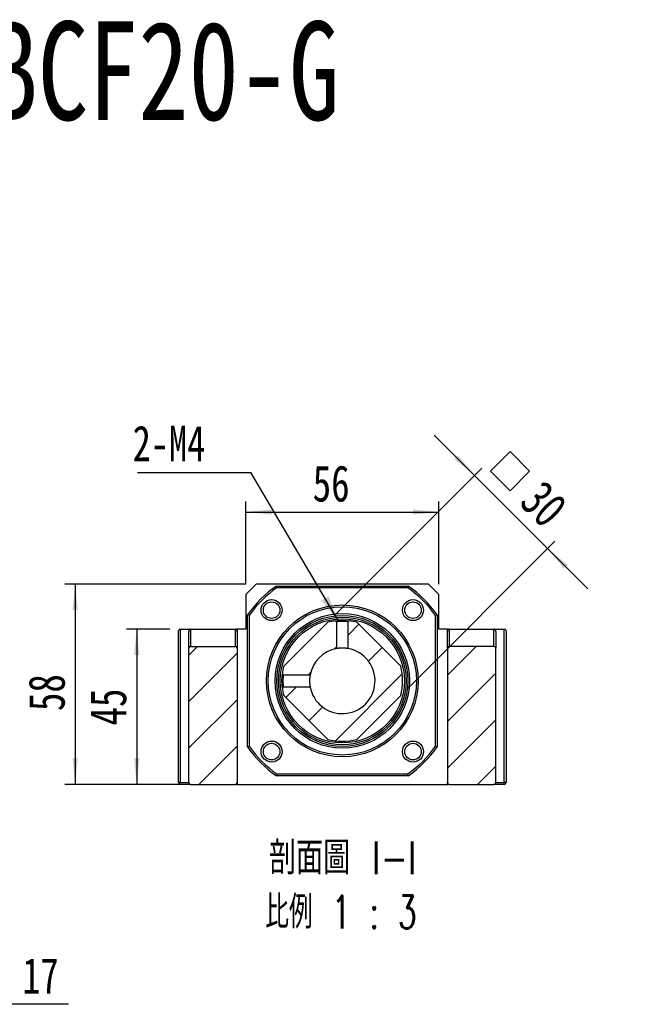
# Model space of a CAD drawing. Header units: millimetres. Extents: x 50 to 284, y 19 to 197.
# Tile 10 of 11: x 129 to 190, y 102 to 197. Entities that reach past the tile are written whole.
import ezdxf

# ---------------------------------------------------------------- set-up
doc = ezdxf.new("R2010")
doc.units = ezdxf.units.MM
doc.layers.add('FORMAT', color=7, linetype='Continuous')
doc.styles.add('SLDTEXTSTYLE0', font='TXT', dxfattribs={"width": 0.75})
doc.styles.add('SLDTEXTSTYLE1', font='TXT', dxfattribs={"width": 0.75, "bigfont": 'bigfont'})
doc.styles.add('SLDTEXTSTYLE3', font='TXT', dxfattribs={"width": 0.666667})
doc.styles.add('SLDTEXTSTYLE4', font='TXT', dxfattribs={"width": 0.65625, "bigfont": 'bigfont'})
doc.dimstyles.new('SLDDIMSTYLE2', dxfattribs={"dimtxt": 3.5, "dimasz": 2.5, "dimexe": 0, "dimexo": 0.0625, "dimgap": 0.875, "dimtad": 1, "dimlfac": 3, "dimrnd": 1e-09, "dimzin": 12, "dimdsep": 46, "dimtxsty": 'SLDTEXTSTYLE0', "dimsah": 1, "dimcen": 0.09, "dimadec": 0, "dimazin": 3, "dimtfac": 1, "dimtofl": 0, "dimtmove": 0, "dimatfit": 3, "dimfxl": 1, "dimfrac": 2, "dimtolj": 1, "dimtzin": 12, "dimarcsym": 0})
doc.dimstyles.new('SLDDIMSTYLE3', dxfattribs={"dimtxt": 3.5, "dimasz": 2.5, "dimexe": 0, "dimexo": 0.0625, "dimgap": 0.875, "dimtad": 1, "dimlfac": 3, "dimrnd": 1e-09, "dimzin": 12, "dimdsep": 46, "dimtxsty": 'SLDTEXTSTYLE0', "dimsah": 1, "dimcen": 0.09, "dimadec": 0, "dimazin": 3, "dimtfac": 1, "dimtmove": 0, "dimatfit": 0, "dimfxl": 1, "dimfrac": 2, "dimtolj": 1, "dimtzin": 12, "dimarcsym": 0})
doc.dimstyles.new('SLDDIMSTYLE4', dxfattribs={"dimtxt": 0.18, "dimasz": 2.5, "dimexe": 0, "dimexo": 0.0625, "dimgap": 0, "dimtad": 0, "dimtih": 1, "dimtoh": 1, "dimdec": 0, "dimrnd": 1e-09, "dimzin": 0, "dimdsep": 46, "dimtxsty": 'Standard', "dimsah": 1, "dimcen": 0.09, "dimadec": 0, "dimazin": 0, "dimtfac": 2.5, "dimtdec": 0, "dimtofl": 0, "dimtmove": 0, "dimatfit": 3, "dimfxl": 1, "dimfrac": 2, "dimtolj": 1, "dimtzin": 0, "dimarcsym": 0})

# ---------------------------------------------------------------- blocks, each defined once
blk = doc.blocks.new('SW_SYMBOL_HOLE_DIAM')
at = {"layer": 'FORMAT', "color": 0}
blk.add_line((300, 0), (700, 1000), dxfattribs=at)
blk.add_circle((500, 500), 350, dxfattribs=at)
blk = doc.blocks.new('SW_SYMBOL_HOLE_SPOT')
at = {"layer": 'FORMAT', "color": 0}
for p, q in [((0, 875), (0, 75)), ((1600, 75), (1600, 875)), ((0, 75), (1600, 75))]:
    blk.add_line(p, q, dxfattribs=at)
blk = doc.blocks.new('SW_NOTE_0')
at = {"layer": 'FORMAT', "color": 0}
blk.add_line((45.484, 0), (0, 0), dxfattribs=at)
at = {"layer": 'FORMAT', "color": 0, "xscale": 0.0043935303, "yscale": 0.0043935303, "zscale": 0.0043935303}
for name, p in [('SW_SYMBOL_HOLE_DIAM', (5.822, 0.52)), ('SW_SYMBOL_HOLE_DIAM', (35.827, 0.52)), ('SW_SYMBOL_HOLE_SPOT', (26.536, 0.52))]:
    blk.add_blockref(name, p, dxfattribs=at)
at = {"layer": 'FORMAT', "color": 0, "attachment_point": 1}
for s, insert, char_height, style in [('11\\M+18AD1\\M+190FA', (11.013, 4.477), 3.43958, 'SLDTEXTSTYLE1'), ('4 -', (0.49, 4.477), 3.4396, 'SLDTEXTSTYLE3'), ('17', (41.019, 4.477), 3.4396, 'SLDTEXTSTYLE0')]:
    blk.add_mtext(s, dxfattribs=dict(at, insert=insert, char_height=char_height, style=style))
blk = doc.blocks.new('_D_7')
at = {"layer": 'FORMAT', "color": 7}
for p, q in [((143.22, 138.577), (139.006, 138.577)), ((140.006, 138.577), (140.006, 123.577)), ((144.22, 123.577), (139.006, 123.577))]:
    blk.add_line(p, q, dxfattribs=at)
for points in [[(140.006, 138.577), (139.756, 136.077), (140.256, 136.077)], [(140.006, 123.577), (140.256, 126.077), (139.756, 126.077)]]:
    blk.add_solid(points, dxfattribs=at)
at = {"layer": 'FORMAT', "color": 7, "insert": (135.495, 129.257), "char_height": 3.5, "attachment_point": 1, "rotation": 90, "style": 'SLDTEXTSTYLE0'}
blk.add_mtext('45', dxfattribs=at)
blk = doc.blocks.new('_D_8')
at = {"layer": 'FORMAT', "color": 7}
for p, q in [((150.553, 142.91), (133.053, 142.91)), ((134.053, 142.91), (134.053, 123.577)), ((144.22, 123.577), (133.053, 123.577))]:
    blk.add_line(p, q, dxfattribs=at)
for points in [[(134.053, 142.91), (133.803, 140.41), (134.303, 140.41)], [(134.053, 123.577), (134.303, 126.077), (133.803, 126.077)]]:
    blk.add_solid(points, dxfattribs=at)
at = {"layer": 'FORMAT', "color": 7, "insert": (129.542, 130.657), "char_height": 3.5, "attachment_point": 1, "rotation": 90, "style": 'SLDTEXTSTYLE0'}
blk.add_mtext('58', dxfattribs=at)
blk = doc.blocks.new('_D_9')
at = {"layer": 'FORMAT', "color": 7}
for p, q in [((150.553, 142.91), (150.553, 150.896)), ((169.22, 142.91), (169.22, 150.896)), ((150.553, 149.896), (169.22, 149.896))]:
    blk.add_line(p, q, dxfattribs=at)
for points in [[(150.553, 149.896), (153.053, 149.646), (153.053, 150.146)], [(169.22, 149.896), (166.72, 150.146), (166.72, 149.646)]]:
    blk.add_solid(points, dxfattribs=at)
at = {"layer": 'FORMAT', "color": 7, "insert": (157.022, 154.408), "char_height": 3.5, "attachment_point": 1, "style": 'SLDTEXTSTYLE0'}
blk.add_mtext('56', dxfattribs=at)
blk = doc.blocks.new('SW_SYMBOL_MOD_BOX')
at = {"layer": 'FORMAT', "color": 0}
for p, q in [((200, 200), (200, 800)), ((200, 800), (800, 800)), ((800, 800), (800, 200)), ((200, 200), (800, 200))]:
    blk.add_line(p, q, dxfattribs=at)
blk = doc.blocks.new('_D_10')
at = {"layer": 'FORMAT', "color": 7}
for p, q in [((172.667, 153.428), (168.778, 157.317)), ((159.183, 139.944), (173.374, 154.135)), ((172.667, 153.428), (179.738, 146.357)), ((166.254, 132.873), (180.445, 147.064)), ((179.738, 146.357), (183.627, 142.468))]:
    blk.add_line(p, q, dxfattribs=at)
for points in [[(172.667, 153.428), (171.076, 155.372), (170.722, 155.019)], [(179.738, 146.357), (181.329, 144.412), (181.682, 144.766)]]:
    blk.add_solid(points, dxfattribs=at)
at = {"layer": 'FORMAT', "color": 7, "xscale": 0.0044707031, "yscale": 0.0044707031, "zscale": 0.0044707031, "rotation": 315}
blk.add_blockref('SW_SYMBOL_MOD_BOX', (172.945, 153.836), dxfattribs=at)
at = {"layer": 'FORMAT', "color": 7, "insert": (179.366, 153.185), "char_height": 3.5, "attachment_point": 1, "rotation": 315, "style": 'SLDTEXTSTYLE0'}
blk.add_mtext('30', dxfattribs=at)
blk = doc.blocks.new('SW_NOTE_2')
at = {"layer": 'FORMAT', "color": 0, "char_height": 3.175, "attachment_point": 2}
for s, insert, style in [('\\M+19655\\M+196CA\\M+19AA4 I-I', (8.632, 4.093), 'SLDTEXTSTYLE1'), ('\\M+194E4\\M+197E1 1 : 3', (8.457, -1.141), 'SLDTEXTSTYLE4')]:
    blk.add_mtext(s, dxfattribs=dict(at, insert=insert, style=style))
blk = doc.blocks.new('SW_NOTE_3')
at = {"layer": 'FORMAT', "color": 0}
blk.add_line((-10.95, 0), (0, 0), dxfattribs=at)
at = {"layer": 'FORMAT', "color": 0, "insert": (-11.412, 4.521), "char_height": 3.4396, "attachment_point": 1, "style": 'SLDTEXTSTYLE0'}
blk.add_mtext('2-M4', dxfattribs=at)

msp = doc.modelspace()

# ---------------------------------------------------------------- hatches: boundary and pattern name
at = {"layer": 'FORMAT', "linetype": 'Continuous', "lineweight": 18}
h = msp.add_hatch(dxfattribs=at)
h.set_pattern_fill('ANSI31', color=256, style=0)
edge = h.paths.add_edge_path(flags=0)
edge.add_arc((159.8866, 133.5767), 5.8333, 186.467847, 193.997281)
edge.add_line((154.2265, 132.1658), (158.4757, 127.9166))
edge.add_arc((159.8866, 133.5767), 5.8333, 256.002719, 283.997281)
edge.add_line((161.2976, 127.9166), (165.5468, 132.1658))
edge.add_arc((159.8866, 133.5767), 5.8333, 346.002719, 373.997281)
edge.add_line((165.5468, 134.9876), (161.2976, 139.2368))
edge.add_arc((159.8866, 133.5767), 5.8333, 76.002719, 83.532142)
edge.add_spline(control_points=[(160.5437, 139.3729), (160.5361, 139.3653), (160.5284, 139.3576), (160.5208, 139.35), (160.5132, 139.3423), (160.5055, 139.3347), (160.4979, 139.3271), (160.483, 139.3122), (160.4681, 139.2973), (160.4533, 139.2824)], knot_values=[0, 0, 0, 0, 0.0000972, 0.0000972, 0.0000972, 0.0001945, 0.0001945, 0.0001945, 0.0003838, 0.0003838, 0.0003838, 0.0003838], weights=[1, 1, 1, 1, 1, 1, 1, 1, 1, 1], degree=3, periodic=0)
edge.add_line((160.4533, 139.2824), (160.4533, 136.6923))
edge.add_arc((159.8866, 133.5767), 3.1667, -169.692103, 79.692103, ccw=False)
edge.add_line((156.7711, 133.0101), (154.1809, 133.0101))
edge.add_spline(control_points=[(154.1809, 133.0101), (154.1732, 133.0024), (154.1656, 132.9948), (154.158, 132.9871), (154.1503, 132.9795), (154.1427, 132.9719), (154.135, 132.9642), (154.1202, 132.9493), (154.1053, 132.9345), (154.0904, 132.9196)], knot_values=[0, 0, 0, 0, 0.0000972, 0.0000972, 0.0000972, 0.0001945, 0.0001945, 0.0001945, 0.0003838, 0.0003838, 0.0003838, 0.0003838], weights=[1, 1, 1, 1, 1, 1, 1, 1, 1, 1], degree=3, periodic=0)
h = msp.add_hatch(dxfattribs=at)
h.set_pattern_fill('ANSI31', color=256, style=0)
edge = h.paths.add_edge_path(flags=0)
edge.add_arc((159.8866, 133.5767), 5.8333, 166.002719, 173.5321)
edge.add_spline(control_points=[(154.0904, 134.2338), (154.0981, 134.2262), (154.1057, 134.2185), (154.1133, 134.2109), (154.121, 134.2032), (154.1286, 134.1956), (154.1363, 134.188), (154.1511, 134.1731), (154.166, 134.1582), (154.1809, 134.1433)], knot_values=[0, 0, 0, 0, 0.0000972, 0.0000972, 0.0000972, 0.0001945, 0.0001945, 0.0001945, 0.0003838, 0.0003838, 0.0003838, 0.0003838], weights=[1, 1, 1, 1, 1, 1, 1, 1, 1, 1], degree=3, periodic=0)
edge.add_line((154.1809, 134.1433), (156.7711, 134.1433))
edge.add_arc((159.8866, 133.5767), 3.1667, 100.307897, 169.692103, ccw=False)
edge.add_line((159.32, 136.6923), (159.32, 139.2824))
edge.add_spline(control_points=[(159.32, 139.2824), (159.3124, 139.2901), (159.3047, 139.2977), (159.2971, 139.3054), (159.2894, 139.313), (159.2818, 139.3206), (159.2742, 139.3283), (159.2593, 139.3432), (159.2444, 139.358), (159.2295, 139.3729)], knot_values=[0, 0, 0, 0, 0.0000972, 0.0000972, 0.0000972, 0.0001945, 0.0001945, 0.0001945, 0.0003838, 0.0003838, 0.0003838, 0.0003838], weights=[1, 1, 1, 1, 1, 1, 1, 1, 1, 1], degree=3, periodic=0)
edge.add_arc((159.8866, 133.5767), 5.8333, 96.467803, 103.997281)
edge.add_line((158.4757, 139.2368), (154.2265, 134.9876))
h = msp.add_hatch(dxfattribs=at)
h.set_pattern_fill('ANSI31', color=256, style=0)
edge = h.paths.add_edge_path(flags=0)
edge.add_line((149.72, 123.7434), (149.72, 136.7434))
edge.add_arc((149.5533, 136.7434), 0.1667, 0, 90)
edge.add_line((149.5533, 136.91), (145.22, 136.91))
edge.add_arc((145.22, 136.7434), 0.1667, 90, 180)
edge.add_line((145.0533, 136.7434), (145.0533, 123.7434))
edge.add_arc((145.22, 123.7434), 0.1667, 180, 270)
edge.add_line((145.22, 123.5767), (149.5533, 123.5767))
edge.add_arc((149.5533, 123.7434), 0.1667, 270, 360)
h = msp.add_hatch(dxfattribs=at)
h.set_pattern_fill('ANSI31', color=256, style=0)
edge = h.paths.add_edge_path(flags=0)
edge.add_line((174.5533, 136.91), (170.22, 136.91))
edge.add_arc((170.22, 136.7434), 0.1667, 90, 180)
edge.add_line((170.0533, 136.7434), (170.0533, 123.7434))
edge.add_arc((170.22, 123.7434), 0.1667, 180, 270)
edge.add_line((170.22, 123.5767), (174.5533, 123.5767))
edge.add_arc((174.5533, 123.7434), 0.1667, 270, 360)
edge.add_line((174.72, 123.7434), (174.72, 136.7434))
edge.add_arc((174.5533, 136.7434), 0.1667, 0, 90)

# ---------------------------------------------------------------- linework, layer by layer
at = {"color": 7, "linetype": 'Continuous', "lineweight": 25}
for p, q in [((151.5533, 142.91), (150.5533, 141.91)), ((168.22, 142.91), (151.5533, 142.91)), ((153.5096, 142.7434), (166.2637, 142.7434)), ((169.22, 141.91), (168.22, 142.91)), ((150.5533, 141.91), (150.5533, 138.5767)), ((166.2112, 142.5767), (153.5621, 142.5767)), ((169.22, 138.5767), (169.22, 141.91)), ((150.72, 127.1997), (150.72, 139.9537)), ((150.8866, 139.9013), (150.8866, 127.2521)), ((168.8866, 127.2521), (168.8866, 139.9013)), ((169.0533, 139.9537), (169.0533, 127.1997)), ((158.4757, 139.2368), (154.2265, 134.9876)), ((159.32, 139.2824), (159.32, 136.6923)), ((160.4533, 136.6923), (160.4533, 139.2824)), ((165.5468, 134.9876), (161.2976, 139.2368)), ((144.0533, 123.7434), (144.0533, 138.41)), ((144.22, 138.5767), (145.22, 138.5767)), ((144.22, 138.5767), (144.22, 123.7434)), ((145.0533, 136.7434), (145.0533, 138.341)), ((145.22, 138.5767), (145.22, 136.91)), ((145.22, 138.5767), (149.5533, 138.5767)), ((149.5533, 136.91), (149.5533, 138.5767)), ((149.5533, 138.5767), (149.72, 138.5767)), ((149.72, 138.5767), (149.72, 138.341)), ((150.5533, 138.5767), (149.72, 138.5767)), ((149.72, 138.341), (149.72, 136.7434)), ((170.0533, 138.5767), (169.22, 138.5767)), ((170.0533, 138.5767), (170.22, 138.5767)), ((170.0533, 138.341), (170.0533, 138.5767)), ((170.0533, 136.7434), (170.0533, 138.341)), ((170.22, 138.5767), (170.22, 136.91)), ((170.22, 138.5767), (174.5533, 138.5767)), ((174.5533, 136.91), (174.5533, 138.5767)), ((174.5533, 138.5767), (175.5533, 138.5767)), ((174.72, 138.341), (174.72, 136.7434)), ((175.5533, 123.7434), (175.5533, 138.5767)), ((175.72, 138.41), (175.72, 123.7434)), ((145.0533, 123.7434), (145.0533, 136.7434)), ((145.22, 136.91), (149.5533, 136.91)), ((149.72, 136.7434), (149.72, 123.7434)), ((170.0533, 136.7434), (170.0533, 123.7434)), ((174.5533, 136.91), (170.22, 136.91)), ((174.72, 123.7434), (174.72, 136.7434)), ((156.7711, 134.1433), (154.1809, 134.1433)), ((154.1809, 133.0101), (156.7711, 133.0101)), ((154.2265, 132.1658), (158.4757, 127.9166)), ((161.2976, 127.9166), (165.5468, 132.1658)), ((144.22, 123.7434), (144.0533, 123.7434)), ((144.22, 123.5767), (144.22, 123.7434)), ((144.22, 123.7434), (145.0533, 123.7434)), ((149.72, 123.7434), (149.72, 123.5767)), ((166.2637, 124.41), (153.5096, 124.41)), ((153.5621, 124.5767), (166.2112, 124.5767)), ((170.0533, 123.5767), (170.0533, 123.7434)), ((174.72, 123.7434), (175.5533, 123.7434)), ((175.5533, 123.5767), (175.5533, 123.7434)), ((175.72, 123.7434), (175.5533, 123.7434)), ((145.22, 123.5767), (144.22, 123.5767)), ((145.22, 123.5767), (149.5533, 123.5767)), ((149.72, 123.5767), (149.5533, 123.5767)), ((149.72, 123.5767), (170.0533, 123.5767)), ((170.22, 123.5767), (170.0533, 123.5767)), ((170.22, 123.5767), (174.5533, 123.5767)), ((175.5533, 123.5767), (174.5533, 123.5767))]:
    msp.add_line(p, q, dxfattribs=at)
at = {"color": 7, "linetype": 'Continuous', "lineweight": 25, "flags": 128}
for points in [[(159.32, 139.2824), (159.2971, 139.3054), (159.2742, 139.3283), (159.2295, 139.3729)], [(160.5437, 139.3729), (160.5208, 139.35), (160.4979, 139.3271), (160.4533, 139.2824)], [(154.0904, 134.2338), (154.1133, 134.2109), (154.1363, 134.188), (154.1809, 134.1433)], [(154.1809, 133.0101), (154.158, 132.9871), (154.135, 132.9642), (154.0904, 132.9196)]]:
    msp.add_lwpolyline(points, dxfattribs=at)
at = {"color": 7, "linetype": 'Continuous', "lineweight": 25}
for centre, radius in [((153.0513, 140.4121), 1.0167), ((153.0513, 140.4121), 0.8), ((159.8866, 133.5767), 7.3333), ((166.722, 140.4121), 1.0167), ((166.722, 140.4121), 0.8), ((159.8866, 133.5767), 7.1667), ((159.8866, 133.5767), 6.5), ((159.8866, 133.5767), 6.3333), ((159.8866, 133.5767), 6.1667), ((159.8866, 133.5767), 6), ((153.0513, 126.7413), 1.0167), ((153.0513, 126.7413), 0.8), ((166.722, 126.7413), 1.0167), ((166.722, 126.7413), 0.8)]:
    msp.add_circle(centre, radius, dxfattribs=at)
for centre, radius, start, end in [((159.8866, 133.5767), 11.1667, 124.82546, 145.17454), ((159.8866, 133.5767), 11.1667, 34.82546, 55.17454), ((159.8866, 133.5767), 11, 125.096801, 144.903199), ((159.8866, 133.5767), 11, 35.096801, 54.903199), ((159.8866, 133.5767), 5.8333, 96.467803, 103.997281), ((159.8866, 133.5767), 5.8333, 76.002719, 83.532142), ((144.22, 138.41), 0.1667, 90, 180), ((175.5533, 138.41), 0.1667, 0, 90), ((145.22, 136.7434), 0.1667, 90, 180), ((149.5533, 136.7434), 0.1667, 0, 90), ((159.8866, 133.5767), 3.1667, 100.307897, 169.692103), ((159.8866, 133.5767), 3.1667, 190.307897, 79.692103), ((170.22, 136.7434), 0.1667, 90, 180), ((174.5533, 136.7434), 0.1667, 0, 90), ((159.8866, 133.5767), 5.8333, 166.002719, 173.5321), ((159.8866, 133.5767), 5.8333, 346.002719, 13.997281), ((159.8866, 133.5767), 5.8333, 186.467847, 193.997281), ((159.8866, 133.5767), 5.8333, 256.002719, 283.997281), ((159.8866, 133.5767), 11.1667, 214.82546, 235.17454), ((159.8866, 133.5767), 11, 215.096801, 234.903199), ((159.8866, 133.5767), 11, 305.096801, 324.903199), ((159.8866, 133.5767), 11.1667, 304.82546, 325.17454), ((144.22, 123.7434), 0.1667, 180, 270), ((145.22, 123.7434), 0.1667, 180, 270), ((149.5533, 123.7434), 0.1667, 270, 0), ((170.22, 123.7434), 0.1667, 180, 270), ((174.5533, 123.7434), 0.1667, 270, 0), ((175.5533, 123.7434), 0.1667, 270, 0)]:
    msp.add_arc(centre, radius, start, end, dxfattribs=at)
for centre, start_param, end_param in [((145.22, 138.341), 3.1415927, 4.712389), ((149.5533, 138.341), 1.5707963, 3.1415927), ((170.22, 138.341), 3.1415927, 4.712389), ((174.5533, 138.341), 1.5707963, 3.1415927)]:
    msp.add_ellipse(centre, major_axis=(0, -0.2357), ratio=0.7071068, start_param=start_param, end_param=end_param, dxfattribs=at)
for points in [[(153.5096, 142.7434), (153.527, 142.6878), (153.5445, 142.6322), (153.5621, 142.5767)], [(166.2637, 142.7434), (166.2462, 142.6878), (166.2287, 142.6322), (166.2112, 142.5767)], [(150.8866, 139.9013), (150.8311, 139.9188), (150.7755, 139.9363), (150.72, 139.9537)], [(169.0533, 139.9537), (168.9977, 139.9363), (168.9422, 139.9188), (168.8866, 139.9013)], [(150.72, 127.1997), (150.7755, 127.2171), (150.8311, 127.2346), (150.8866, 127.2521)], [(169.0533, 127.1997), (168.9977, 127.2171), (168.9422, 127.2346), (168.8866, 127.2521)], [(153.5096, 124.41), (153.527, 124.4656), (153.5445, 124.5212), (153.5621, 124.5767)], [(166.2637, 124.41), (166.2462, 124.4656), (166.2287, 124.5212), (166.2112, 124.5767)]]:
    msp.add_open_spline(points, degree=3, dxfattribs=at)
for points, knots in [([(159.2413, 139.3742), (159.2416, 139.3743), (159.2458, 139.3747), (159.2924, 139.3798), (159.4088, 139.3914), (159.63, 139.4061), (159.887, 139.412), (160.1451, 139.4061), (160.3665, 139.3912), (160.4527, 139.3825), (160.4958, 139.3781)], [0, 0, 0, 0, 0.0045426, 0.0812155, 0.2331801, 0.3863775, 0.5403717, 0.6940552, 0.8474279, 1, 1, 1, 1]), ([(160.4533, 139.2824), (160.4533, 139.2824), (160.4537, 139.2824), (160.4278, 139.2866), (160.3145, 139.2991), (160.1596, 139.311), (160.0191, 139.3172), (159.8636, 139.3202), (159.6736, 139.3148), (159.4945, 139.3024), (159.381, 139.2904), (159.3299, 139.2842), (159.3197, 139.2824), (159.32, 139.2824), (159.32, 139.2824)], [0, 0, 0, 0, 0.0031179, 0.1116205, 0.2510157, 0.3476148, 0.4304953, 0.4996544, 0.6086447, 0.7480212, 0.8447646, 0.9276464, 0.9966632, 1, 1, 1, 1]), ([(160.5213, 139.3753), (160.5324, 139.3741), (160.5441, 139.3729), (160.5437, 139.3729), (160.5437, 139.3729)], [0, 0, 0, 0, 0.9553522, 1, 1, 1, 1]), ([(160.4533, 136.6923), (160.4536, 136.6922), (160.4503, 136.6928), (160.4363, 136.6953), (160.4258, 136.6972), (160.3977, 136.7019), (160.38, 136.7048), (160.3392, 136.7109), (160.3157, 136.7143), (160.2628, 136.7211), (160.2342, 136.7244), (160.1727, 136.7306), (160.1393, 136.7335), (160.0704, 136.7382), (160.0349, 136.7401), (159.9616, 136.7427), (159.9238, 136.7434), (159.812, 136.7434), (159.7368, 136.7406), (159.6339, 136.7335), (159.6007, 136.7306), (159.5387, 136.7243), (159.5102, 136.721), (159.4578, 136.7143), (159.4339, 136.7109), (159.393, 136.7047), (159.3757, 136.7019), (159.3334, 136.6948), (159.3192, 136.6921), (159.32, 136.6923)], [0, 0, 0, 0, 0.0625, 0.0625, 0.125, 0.125, 0.1875, 0.1875, 0.25, 0.25, 0.3125, 0.3125, 0.375, 0.375, 0.4375, 0.4375, 0.5, 0.5, 0.625, 0.625, 0.6875, 0.6875, 0.75, 0.75, 0.8125, 0.8125, 0.875, 0.875, 1, 1, 1, 1]), ([(154.0891, 132.9315), (154.0891, 132.9317), (154.0886, 132.9361), (154.0835, 132.9827), (154.0719, 133.0999), (154.0573, 133.3183), (154.0513, 133.577), (154.0573, 133.8346), (154.0721, 134.0564), (154.0808, 134.1426), (154.0852, 134.1856)], [0, 0, 0, 0, 0.00472994, 0.08144661, 0.23348323, 0.38673418, 0.54042042, 0.69434539, 0.84759923, 1, 1, 1, 1]), ([(154.088, 134.2114), (154.0892, 134.2225), (154.0905, 134.2341), (154.0904, 134.2338), (154.0904, 134.2338)], [0, 0, 0, 0, 0.9536107, 1, 1, 1, 1]), ([(154.1809, 134.1433), (154.1809, 134.1433), (154.181, 134.1438), (154.1767, 134.1178), (154.1642, 134.0045), (154.1523, 133.8493), (154.1461, 133.7088), (154.1439, 133.5983), (154.1447, 133.5158), (154.1463, 133.4516), (154.1488, 133.3832), (154.1524, 133.3123), (154.157, 133.2413), (154.1626, 133.1745), (154.1681, 133.1176), (154.1728, 133.0729), (154.1751, 133.0529), (154.1763, 133.0432)], [0, 0, 0, 0, 0.0036183, 0.1255575, 0.2822932, 0.3909149, 0.4841607, 0.5620279, 0.5990578, 0.6399421, 0.684687, 0.7332969, 0.7857748, 0.8421226, 0.8986836, 0.9513087, 1, 1, 1, 1]), ([(156.7711, 134.1433), (156.7711, 134.1437), (156.7705, 134.1403), (156.768, 134.1264), (156.7662, 134.1159), (156.7614, 134.0877), (156.7586, 134.0701), (156.7524, 134.0292), (156.749, 134.0058), (156.7423, 133.9529), (156.7389, 133.9243), (156.7328, 133.8627), (156.7299, 133.8294), (156.7251, 133.7605), (156.7232, 133.7249), (156.7206, 133.6517), (156.72, 133.6138), (156.72, 133.502), (156.7228, 133.4269), (156.7299, 133.324), (156.7327, 133.2907), (156.739, 133.2288), (156.7423, 133.2002), (156.749, 133.1479), (156.7524, 133.124), (156.7586, 133.0831), (156.7614, 133.0658), (156.7685, 133.0235), (156.7712, 133.0093), (156.7711, 133.0101)], [0, 0, 0, 0, 0.0625, 0.0625, 0.125, 0.125, 0.1875, 0.1875, 0.25, 0.25, 0.3125, 0.3125, 0.375, 0.375, 0.4375, 0.4375, 0.5, 0.5, 0.625, 0.625, 0.6875, 0.6875, 0.75, 0.75, 0.8125, 0.8125, 0.875, 0.875, 1, 1, 1, 1]), ([(154.1784, 133.0277), (154.1797, 133.019), (154.1809, 133.0097), (154.1809, 133.01), (154.1809, 133.0101)], [0, 0, 0, 0, 0.9438606, 1, 1, 1, 1])]:
    msp.add_open_spline(points, degree=3, knots=knots, dxfattribs=at)

# ---------------------------------------------------------------- block references
at = {"layer": 'FORMAT', "color": 7}
for name, p in [('SW_NOTE_3', (151.0278, 153.7259)), ('SW_NOTE_0', (87.9271, 102.3193))]:
    msp.add_blockref(name, p, dxfattribs=at)
at = {"layer": 'FORMAT'}
msp.add_blockref('SW_NOTE_2', (151.2906, 113.9625), dxfattribs=at)

# ---------------------------------------------------------------- texts
at = {"layer": 'FORMAT', "color": 7, "insert": (120.7244, 197.3053), "char_height": 9.525, "attachment_point": 1, "style": 'SLDTEXTSTYLE0'}
msp.add_mtext('MBCF20-G', dxfattribs=at)

# ---------------------------------------------------------------- dimensions: what is measured, and where the dimension line sits
at = {"layer": 'FORMAT', "color": 7}
dim = msp.add_linear_dim(base=(179.7379, 146.3569), p1=(158.4757, 139.2368), p2=(165.5468, 132.1658), angle=315, text='{\\fGDT;o}<>', dimstyle='SLDDIMSTYLE3', dxfattribs=at)
dim.commit()
dim.dimension.update_dxf_attribs({"geometry": '_D_10', "text_midpoint": (176.1986, 149.8961), "dimtype": 160})
dim = msp.add_linear_dim(base=(169.22, 149.8961), p1=(150.5533, 141.91), p2=(169.22, 141.91), dimstyle='SLDDIMSTYLE3', dxfattribs=at)
dim.commit()
dim.dimension.update_dxf_attribs({"geometry": '_D_9', "text_midpoint": (159.6077, 149.8961), "dimtype": 160})
for base, p1, picture, middle in [((134.0533, 123.5767), (151.5533, 142.91), '_D_8', (134.0533, 133.2434)), ((140.0063, 123.5767), (144.22, 138.5767), '_D_7', (140.0063, 131.8428))]:
    dim = msp.add_linear_dim(base=base, p1=p1, p2=(145.22, 123.5767), angle=90, dimstyle='SLDDIMSTYLE2', dxfattribs=at)
    dim.commit()
    dim.dimension.update_dxf_attribs({"geometry": picture, "text_midpoint": middle, "dimtype": 160})

# ---------------------------------------------------------------- leaders
msp.add_leader([(159.4793, 139.3958), (151.0278, 153.7259)], dimstyle='SLDDIMSTYLE4', dxfattribs=at)

doc.saveas('drawing.dxf')
